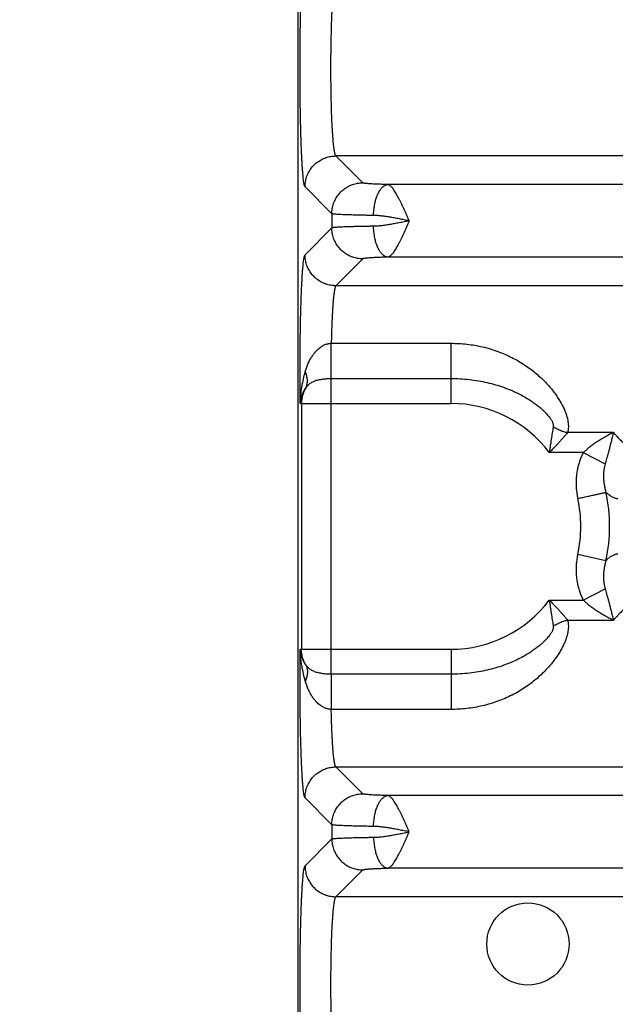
# Model space of a CAD drawing. Header units: inches. Extents: x 0 to 22, y 0 to 17.
# Tile 4 of 49: x 1.948 to 2.718, y 4.674 to 5.947. Entities that reach past the tile are written whole.
import ezdxf

# ---------------------------------------------------------------- set-up
doc = ezdxf.new("R2010")
doc.units = ezdxf.units.IN
doc.header["$LTSCALE"] = 1.21
doc.header["$MEASUREMENT"] = 0
doc.layers.get('0').update_dxf_attribs({"linetype": 'CONTINUOUS'})
doc.layers.add('DIMENSIONS', color=7, linetype='CONTINUOUS')
doc.styles.get("Standard").update_dxf_attribs({"font": 'txt', "width": 0.8})
doc.dimstyles.new('DIMSTYLE_1', dxfattribs={"dimtxt": 0.125, "dimasz": 0.18, "dimexe": 0.18, "dimexo": 0.0625, "dimgap": 0.09, "dimtad": 0, "dimtih": 1, "dimtoh": 1, "dimdec": 3, "dimzin": 4, "dimdsep": 46, "dimtxsty": 'STANDARD', "dimblk": '_FILLED', "dimblk1": '_FILLED', "dimblk2": '_FILLED', "dimcen": 0.09, "dimadec": 0, "dimazin": 0, "dimtp": 0.01, "dimtm": 0.01, "dimtfac": 1, "dimtdec": 3, "dimtofl": 0, "dimtmove": 0, "dimatfit": 3, "dimldrblk": '_FILLED', "dimfxl": 1, "dimtolj": 1, "dimtzin": 4, "dimarcsym": 0})

# ---------------------------------------------------------------- blocks, each defined once
blk = doc.blocks.new('_FILLED')
at = {"color": 0, "linetype": 'BYBLOCK'}
blk.add_solid([(0, 0), (-1, 0.1736), (-1, -0.1736)], dxfattribs=at)
blk = doc.blocks.new('*D0')
at = {"layer": 'DIMENSIONS', "color": 2, "linetype": 'CONTINUOUS'}
for p, q in [((4.0421, 5.2945), (4.0421, 2.682)), ((2.3076, 3.5944), (2.3076, 2.682)), ((2.3076, 2.807), (1.9476, 2.807)), ((4.0421, 2.807), (4.4021, 2.807))]:
    blk.add_line(p, q, dxfattribs=at)
at = {"layer": 'DIMENSIONS', "color": 2, "linetype": 'CONTINUOUS', "xscale": 0.18, "yscale": 0.18, "zscale": 0.18}
blk.add_blockref('_FILLED', (2.3076, 2.807), dxfattribs=at)
at = {"layer": 'DIMENSIONS', "color": 2, "linetype": 'CONTINUOUS', "xscale": 0.18, "yscale": 0.18, "zscale": 0.18, "rotation": 180}
blk.add_blockref('_FILLED', (4.0421, 2.807), dxfattribs=at)
at = {"layer": 'DIMENSIONS', "color": 2, "linetype": 'CONTINUOUS', "width": 0.8}
for s, p in [('[', (3.1367, 2.7445)), (']', (3.7367, 2.7445)), ('1.735', (2.5117, 2.7445)), ('44.06', (3.2367, 2.7445))]:
    blk.add_text(s, height=0.125, dxfattribs=at).set_placement(p)

msp = doc.modelspace()

# ---------------------------------------------------------------- linework, layer by layer
at = {"color": 7, "linetype": 'CONTINUOUS'}
for p, q in [((2.3076, 6.9396), (2.3076, 3.6569)), ((2.3914, 5.7362), (2.3567, 5.7709)), ((5.7275, 5.7709), (2.3567, 5.7709)), ((2.3514, 5.6962), (2.3167, 5.731)), ((5.6604, 5.734), (2.4238, 5.734)), ((2.3514, 5.6962), (2.3514, 5.6778)), ((2.3514, 5.6778), (2.3167, 5.6431)), ((5.6604, 5.6401), (2.4238, 5.6401)), ((2.3914, 5.6379), (2.3567, 5.6031)), ((5.7275, 5.6031), (2.3567, 5.6031)), ((2.3506, 5.5287), (2.5056, 5.5287)), ((2.5056, 5.4509), (2.5056, 5.5287)), ((2.3506, 5.1009), (2.3506, 5.4832)), ((2.3506, 5.4832), (2.5056, 5.4832)), ((2.3105, 5.4509), (2.5056, 5.4509)), ((2.3121, 5.4509), (2.3121, 5.1331)), ((2.7156, 5.4132), (2.6564, 5.4132)), ((2.6766, 5.3874), (2.6327, 5.3874)), ((2.6766, 5.3874), (2.7049, 5.3727)), ((2.6696, 5.256), (2.706, 5.248)), ((2.6766, 5.1967), (2.7049, 5.2114)), ((2.6327, 5.1967), (2.6766, 5.1967)), ((2.6564, 5.1708), (2.7156, 5.1708)), ((2.3105, 5.1331), (2.5056, 5.1331)), ((2.5056, 5.1331), (2.5056, 5.0553)), ((2.5056, 5.1009), (2.3506, 5.1009)), ((2.5056, 5.0553), (2.3506, 5.0553)), ((2.3914, 4.9462), (2.3567, 4.9809)), ((2.3567, 4.9809), (5.7275, 4.9809)), ((2.3514, 4.9062), (2.3167, 4.941)), ((5.6604, 4.944), (2.4238, 4.944)), ((2.3514, 4.9062), (2.3514, 4.8878)), ((2.3167, 4.8531), (2.3514, 4.8878)), ((2.3567, 4.8131), (2.3914, 4.8479)), ((5.6604, 4.8501), (2.4238, 4.8501)), ((5.7275, 4.8131), (2.3567, 4.8131))]:
    msp.add_line(p, q, dxfattribs=at)
msp.add_circle((2.6051, 4.752), 0.0532, dxfattribs=at)
for radius, start, end in [(0.1589, 36.8589, 90), (0.2052, 347.61, 12.3893), (0.1679, 347.6098, 12.3903), (0.1589, 270, 323.1429)]:
    msp.add_arc((2.5056, 5.292), radius, start, end, dxfattribs=at)
for points, knots in [([(2.3167, 5.731), (2.3165, 5.7312), (2.3162, 5.7318), (2.3158, 5.7331), (2.3154, 5.735), (2.315, 5.7374), (2.3147, 5.7403), (2.3143, 5.7438), (2.3139, 5.7478), (2.3136, 5.7523), (2.3132, 5.7573), (2.3129, 5.7628), (2.3126, 5.7687), (2.3123, 5.7751), (2.312, 5.7819), (2.3117, 5.789), (2.3115, 5.7966), (2.3113, 5.8044), (2.311, 5.8125), (2.3109, 5.8209), (2.3107, 5.8296), (2.3106, 5.8384), (2.3105, 5.8474), (2.3104, 5.8566), (2.3103, 5.8658), (2.3103, 5.8752), (2.3103, 5.8845), (2.3103, 5.8939), (2.3103, 5.9032), (2.3104, 5.9125), (2.3105, 5.9216), (2.3106, 5.9306), (2.3107, 5.9395), (2.3109, 5.9481), (2.311, 5.9565), (2.3113, 5.9647), (2.3115, 5.9725), (2.3117, 5.98), (2.312, 5.9872), (2.3123, 5.9939), (2.3126, 6.0003), (2.3129, 6.0063), (2.3132, 6.0117), (2.3136, 6.0168), (2.3139, 6.0213), (2.3143, 6.0253), (2.3147, 6.0288), (2.315, 6.0317), (2.3154, 6.0341), (2.3158, 6.0359), (2.3162, 6.0372), (2.3165, 6.0379), (2.3167, 6.0381)], [0, 0, 0, 0, 0.002615, 0.006935, 0.013038, 0.020928, 0.030582, 0.04197, 0.055056, 0.069797, 0.086134, 0.104006, 0.123346, 0.144082, 0.166138, 0.189432, 0.213874, 0.239375, 0.265843, 0.293176, 0.321274, 0.350035, 0.379351, 0.409114, 0.439213, 0.469537, 0.499974, 0.530411, 0.560736, 0.590835, 0.620598, 0.649915, 0.678676, 0.706776, 0.734113, 0.760582, 0.786086, 0.810532, 0.83383, 0.855888, 0.876627, 0.895971, 0.913844, 0.930184, 0.944928, 0.958017, 0.969408, 0.979063, 0.986955, 0.993062, 0.997384, 1, 1, 1, 1]), ([(2.3567, 5.7709), (2.3565, 5.7711), (2.3561, 5.7716), (2.3557, 5.7727), (2.3553, 5.7743), (2.3549, 5.7764), (2.3544, 5.7789), (2.354, 5.7819), (2.3537, 5.7854), (2.3533, 5.7893), (2.3529, 5.7936), (2.3526, 5.7983), (2.3522, 5.8034), (2.3519, 5.8088), (2.3516, 5.8146), (2.3514, 5.8207), (2.3511, 5.8271), (2.3509, 5.8337), (2.3508, 5.8405), (2.3506, 5.8476), (2.3505, 5.8548), (2.3504, 5.8621), (2.3503, 5.8695), (2.3502, 5.877), (2.3502, 5.8845), (2.3502, 5.8921), (2.3503, 5.8995), (2.3504, 5.907), (2.3505, 5.9143), (2.3506, 5.9215), (2.3508, 5.9285), (2.3509, 5.9354), (2.3511, 5.942), (2.3514, 5.9484), (2.3516, 5.9545), (2.3519, 5.9602), (2.3522, 5.9657), (2.3526, 5.9708), (2.3529, 5.9755), (2.3533, 5.9798), (2.3537, 5.9837), (2.354, 5.9871), (2.3544, 5.9901), (2.3549, 5.9927), (2.3553, 5.9947), (2.3557, 5.9963), (2.3561, 5.9974), (2.3565, 5.998), (2.3567, 5.9981)], [0, 0, 0, 0, 0.003203, 0.008313, 0.015468, 0.024692, 0.035967, 0.049257, 0.06451, 0.081663, 0.100644, 0.121371, 0.143753, 0.167693, 0.193086, 0.219822, 0.247782, 0.276845, 0.306882, 0.337763, 0.369353, 0.401513, 0.434102, 0.466979, 0.5, 0.533021, 0.565898, 0.598487, 0.630647, 0.662236, 0.693118, 0.723155, 0.752218, 0.780178, 0.806914, 0.832307, 0.856247, 0.878629, 0.899356, 0.918337, 0.93549, 0.950743, 0.964033, 0.975308, 0.984532, 0.991687, 0.996797, 1, 1, 1, 1]), ([(2.3167, 5.731), (2.3167, 5.7321), (2.3168, 5.7343), (2.3172, 5.7376), (2.3179, 5.7408), (2.3188, 5.744), (2.32, 5.747), (2.3215, 5.75), (2.3232, 5.7528), (2.3251, 5.7555), (2.3272, 5.7581), (2.3296, 5.7604), (2.3321, 5.7625), (2.3348, 5.7644), (2.3376, 5.7661), (2.3406, 5.7676), (2.3437, 5.7688), (2.3468, 5.7697), (2.3501, 5.7704), (2.3534, 5.7708), (2.3556, 5.7709), (2.3567, 5.7709)], [0, 0, 0, 0, 0.052604, 0.105216, 0.157836, 0.210463, 0.263097, 0.315736, 0.368379, 0.421026, 0.473675, 0.526325, 0.578974, 0.631621, 0.684265, 0.736904, 0.789537, 0.842164, 0.894784, 0.947396, 1, 1, 1, 1]), ([(2.3514, 5.6962), (2.3514, 5.6973), (2.3515, 5.6995), (2.3519, 5.7028), (2.3526, 5.7061), (2.3536, 5.7092), (2.3548, 5.7123), (2.3562, 5.7153), (2.3579, 5.7181), (2.3598, 5.7208), (2.362, 5.7233), (2.3643, 5.7257), (2.3668, 5.7278), (2.3695, 5.7297), (2.3724, 5.7314), (2.3753, 5.7329), (2.3784, 5.7341), (2.3816, 5.735), (2.3848, 5.7357), (2.3881, 5.7361), (2.3903, 5.7362), (2.3914, 5.7362)], [0, 0, 0, 0, 0.052604, 0.105216, 0.157836, 0.210463, 0.263097, 0.315736, 0.36838, 0.421027, 0.473676, 0.526326, 0.578975, 0.631622, 0.684266, 0.736905, 0.789538, 0.842165, 0.894785, 0.947397, 1, 1, 1, 1]), ([(2.4238, 5.734), (2.4225, 5.734), (2.42, 5.7341), (2.4162, 5.7342), (2.4127, 5.7343), (2.4094, 5.7344), (2.4063, 5.7346), (2.4034, 5.7347), (2.4009, 5.7349), (2.3986, 5.7351), (2.3966, 5.7352), (2.3949, 5.7354), (2.3936, 5.7356), (2.3925, 5.7358), (2.3919, 5.736), (2.3915, 5.7361), (2.3914, 5.7362)], [0, 0, 0, 0, 0.119026, 0.233596, 0.342677, 0.445378, 0.540886, 0.628453, 0.707584, 0.777986, 0.839323, 0.891208, 0.933302, 0.965378, 0.987444, 1, 1, 1, 1]), ([(2.4054, 5.694), (2.4054, 5.6952), (2.4055, 5.6974), (2.4058, 5.7008), (2.4062, 5.7041), (2.4067, 5.7074), (2.4073, 5.7105), (2.4081, 5.7136), (2.4089, 5.7164), (2.4099, 5.7192), (2.411, 5.7217), (2.4122, 5.7241), (2.4134, 5.7262), (2.4147, 5.7281), (2.4161, 5.7298), (2.4176, 5.7312), (2.4191, 5.7323), (2.4206, 5.7332), (2.4222, 5.7338), (2.4233, 5.7339), (2.4238, 5.734)], [0, 0, 0, 0, 0.072498, 0.144632, 0.215994, 0.286182, 0.354812, 0.421516, 0.485955, 0.54782, 0.606843, 0.662802, 0.715533, 0.764946, 0.811033, 0.853894, 0.893758, 0.931004, 0.96618, 1, 1, 1, 1]), ([(2.4513, 5.687), (2.4507, 5.6884), (2.4496, 5.6911), (2.4478, 5.6951), (2.4461, 5.699), (2.4444, 5.7028), (2.4426, 5.7066), (2.441, 5.7101), (2.4393, 5.7135), (2.4377, 5.7167), (2.4361, 5.7197), (2.4345, 5.7225), (2.433, 5.7249), (2.4316, 5.7271), (2.4302, 5.7291), (2.4288, 5.7307), (2.4275, 5.732), (2.4262, 5.733), (2.425, 5.7337), (2.4242, 5.7339), (2.4238, 5.734)], [0, 0, 0, 0, 0.079571, 0.158541, 0.236373, 0.312586, 0.386695, 0.458212, 0.526666, 0.591636, 0.652746, 0.709684, 0.762181, 0.809988, 0.853008, 0.891262, 0.924582, 0.953334, 0.978379, 1, 1, 1, 1]), ([(2.4054, 5.694), (2.4035, 5.6941), (2.3997, 5.6941), (2.3942, 5.6942), (2.389, 5.6943), (2.384, 5.6944), (2.3793, 5.6945), (2.3749, 5.6947), (2.3709, 5.6948), (2.3672, 5.6949), (2.3638, 5.6951), (2.3609, 5.6952), (2.3583, 5.6954), (2.3561, 5.6956), (2.3544, 5.6957), (2.353, 5.6959), (2.3521, 5.696), (2.3516, 5.6962), (2.3514, 5.6962)], [0, 0, 0, 0, 0.106046, 0.207949, 0.305268, 0.397589, 0.484518, 0.565683, 0.640744, 0.709389, 0.771335, 0.826327, 0.874139, 0.914577, 0.947475, 0.972706, 0.990194, 1, 1, 1, 1]), ([(2.4514, 5.687), (2.4492, 5.6875), (2.4449, 5.6883), (2.4386, 5.6896), (2.4323, 5.6908), (2.4263, 5.6919), (2.4205, 5.6927), (2.4151, 5.6934), (2.4101, 5.6939), (2.4069, 5.694), (2.4054, 5.694)], [0, 0, 0, 0, 0.141687, 0.281528, 0.418384, 0.550472, 0.676338, 0.794105, 0.90233, 1, 1, 1, 1]), ([(2.4054, 5.68), (2.4035, 5.68), (2.3997, 5.6799), (2.3942, 5.6799), (2.389, 5.6798), (2.384, 5.6796), (2.3793, 5.6795), (2.3749, 5.6794), (2.3709, 5.6793), (2.3672, 5.6791), (2.3638, 5.679), (2.3609, 5.6788), (2.3583, 5.6787), (2.3561, 5.6785), (2.3544, 5.6783), (2.353, 5.6782), (2.3521, 5.678), (2.3516, 5.6779), (2.3514, 5.6778)], [0, 0, 0, 0, 0.106048, 0.207944, 0.305258, 0.397574, 0.484496, 0.565651, 0.640697, 0.709328, 0.77127, 0.826269, 0.874099, 0.914555, 0.947467, 0.972705, 0.990195, 1, 1, 1, 1]), ([(2.4514, 5.687), (2.4492, 5.6866), (2.4449, 5.6857), (2.4386, 5.6844), (2.4323, 5.6833), (2.4263, 5.6822), (2.4205, 5.6813), (2.4151, 5.6806), (2.4101, 5.6802), (2.4069, 5.6801), (2.4054, 5.68)], [0, 0, 0, 0, 0.141673, 0.281747, 0.418673, 0.550755, 0.676455, 0.794021, 0.90216, 1, 1, 1, 1]), ([(2.4238, 5.6401), (2.4233, 5.6401), (2.4222, 5.6403), (2.4206, 5.6409), (2.4191, 5.6417), (2.4176, 5.6429), (2.4161, 5.6443), (2.4147, 5.6459), (2.4134, 5.6478), (2.4122, 5.65), (2.411, 5.6523), (2.4099, 5.6549), (2.4089, 5.6576), (2.4081, 5.6605), (2.4073, 5.6635), (2.4067, 5.6667), (2.4062, 5.6699), (2.4058, 5.6733), (2.4055, 5.6766), (2.4054, 5.6789), (2.4054, 5.68)], [0, 0, 0, 0, 0.03382, 0.068996, 0.106242, 0.146106, 0.188967, 0.235054, 0.284467, 0.337198, 0.393157, 0.45218, 0.514046, 0.578484, 0.645189, 0.713818, 0.784006, 0.855368, 0.927502, 1, 1, 1, 1]), ([(2.4513, 5.687), (2.4507, 5.6857), (2.4496, 5.683), (2.4478, 5.679), (2.4461, 5.6751), (2.4444, 5.6712), (2.4427, 5.6675), (2.441, 5.6639), (2.4393, 5.6605), (2.4377, 5.6573), (2.4361, 5.6543), (2.4345, 5.6516), (2.433, 5.6491), (2.4316, 5.6469), (2.4302, 5.645), (2.4288, 5.6434), (2.4275, 5.6421), (2.4262, 5.6411), (2.425, 5.6404), (2.4242, 5.6401), (2.4238, 5.6401)], [0, 0, 0, 0, 0.079661, 0.158547, 0.236353, 0.312575, 0.386704, 0.458235, 0.526689, 0.591656, 0.652768, 0.709714, 0.762208, 0.810021, 0.85307, 0.891278, 0.92457, 0.953409, 0.978465, 1, 1, 1, 1]), ([(2.3914, 5.6379), (2.3903, 5.6379), (2.3881, 5.638), (2.3848, 5.6384), (2.3816, 5.639), (2.3784, 5.64), (2.3753, 5.6412), (2.3724, 5.6427), (2.3695, 5.6444), (2.3668, 5.6463), (2.3643, 5.6484), (2.362, 5.6507), (2.3598, 5.6533), (2.3579, 5.656), (2.3562, 5.6588), (2.3548, 5.6618), (2.3536, 5.6648), (2.3526, 5.668), (2.3519, 5.6712), (2.3515, 5.6745), (2.3514, 5.6767), (2.3514, 5.6778)], [0, 0, 0, 0, 0.052603, 0.105215, 0.157834, 0.210461, 0.263094, 0.315733, 0.368377, 0.421024, 0.473673, 0.526323, 0.578972, 0.63162, 0.684263, 0.736903, 0.789536, 0.842164, 0.894784, 0.947396, 1, 1, 1, 1]), ([(2.3105, 5.4509), (2.3105, 5.454), (2.3104, 5.4601), (2.3103, 5.4693), (2.3103, 5.4786), (2.3103, 5.488), (2.3103, 5.4975), (2.3103, 5.5069), (2.3104, 5.5163), (2.3105, 5.5255), (2.3106, 5.5346), (2.3107, 5.5435), (2.3109, 5.5523), (2.311, 5.5608), (2.3112, 5.569), (2.3115, 5.5769), (2.3117, 5.5845), (2.312, 5.5918), (2.3122, 5.5986), (2.3126, 5.605), (2.3129, 5.611), (2.3132, 5.6166), (2.3135, 5.6216), (2.3139, 5.6262), (2.3143, 5.6302), (2.3147, 5.6338), (2.315, 5.6367), (2.3154, 5.6391), (2.3158, 5.641), (2.3162, 5.6422), (2.3165, 5.6429), (2.3167, 5.6431)], [0, 0, 0, 0, 0.047111, 0.095069, 0.143652, 0.192627, 0.241748, 0.29077, 0.339445, 0.387538, 0.434873, 0.481302, 0.52668, 0.570858, 0.613662, 0.654917, 0.694461, 0.732139, 0.767797, 0.8013, 0.832524, 0.861362, 0.887727, 0.911529, 0.932673, 0.951057, 0.966598, 0.979247, 0.988986, 0.995852, 1, 1, 1, 1]), ([(2.3567, 5.6031), (2.3556, 5.6031), (2.3534, 5.6032), (2.3501, 5.6036), (2.3468, 5.6043), (2.3437, 5.6053), (2.3406, 5.6065), (2.3376, 5.6079), (2.3348, 5.6096), (2.3321, 5.6115), (2.3296, 5.6137), (2.3272, 5.616), (2.3251, 5.6185), (2.3232, 5.6212), (2.3215, 5.6241), (2.32, 5.627), (2.3188, 5.6301), (2.3179, 5.6333), (2.3172, 5.6365), (2.3168, 5.6398), (2.3167, 5.642), (2.3167, 5.6431)], [0, 0, 0, 0, 0.052604, 0.105216, 0.157836, 0.210463, 0.263096, 0.315735, 0.368379, 0.421026, 0.473675, 0.526324, 0.578973, 0.63162, 0.684264, 0.736903, 0.789537, 0.842164, 0.894784, 0.947396, 1, 1, 1, 1]), ([(2.4238, 5.6401), (2.4225, 5.64), (2.42, 5.64), (2.4162, 5.6399), (2.4127, 5.6397), (2.4094, 5.6396), (2.4063, 5.6395), (2.4034, 5.6393), (2.4009, 5.6392), (2.3986, 5.639), (2.3966, 5.6388), (2.3949, 5.6386), (2.3936, 5.6385), (2.3925, 5.6383), (2.3919, 5.6381), (2.3915, 5.638), (2.3914, 5.6379)], [0, 0, 0, 0, 0.119129, 0.233731, 0.342835, 0.445551, 0.541051, 0.628576, 0.707648, 0.778001, 0.83932, 0.891204, 0.933306, 0.965391, 0.987447, 1, 1, 1, 1]), ([(2.3567, 5.6031), (2.3565, 5.603), (2.3561, 5.6024), (2.3557, 5.6014), (2.3553, 5.5998), (2.3549, 5.5978), (2.3545, 5.5954), (2.3541, 5.5925), (2.3537, 5.5891), (2.3533, 5.5853), (2.353, 5.5812), (2.3526, 5.5766), (2.3523, 5.5716), (2.352, 5.5664), (2.3517, 5.5607), (2.3514, 5.5548), (2.3512, 5.5486), (2.351, 5.5422), (2.3508, 5.5355), (2.3507, 5.531), (2.3506, 5.5287)], [0, 0, 0, 0, 0.009554, 0.024716, 0.045896, 0.073156, 0.106452, 0.14569, 0.19074, 0.241427, 0.297529, 0.358813, 0.425028, 0.495889, 0.571074, 0.650244, 0.733067, 0.819204, 0.908301, 1, 1, 1, 1]), ([(2.317, 5.4916), (2.3175, 5.4933), (2.3185, 5.4968), (2.3204, 5.5018), (2.3226, 5.5065), (2.3251, 5.5108), (2.3276, 5.5145), (2.3302, 5.5177), (2.3327, 5.5203), (2.3351, 5.5224), (2.3374, 5.5242), (2.3396, 5.5255), (2.3416, 5.5266), (2.3436, 5.5274), (2.3454, 5.528), (2.3472, 5.5284), (2.3489, 5.5286), (2.3501, 5.5287), (2.3506, 5.5287)], [0, 0, 0, 0, 0.101187, 0.201761, 0.299777, 0.392984, 0.478456, 0.554599, 0.621889, 0.681791, 0.73535, 0.783437, 0.826723, 0.865895, 0.901805, 0.935421, 0.967781, 1, 1, 1, 1]), ([(2.3506, 5.4832), (2.3506, 5.4838), (2.3506, 5.4851), (2.3506, 5.4872), (2.3506, 5.4895), (2.3506, 5.492), (2.3506, 5.4946), (2.3506, 5.4974), (2.3506, 5.5003), (2.3506, 5.5034), (2.3506, 5.5065), (2.3506, 5.5096), (2.3506, 5.5128), (2.3506, 5.5161), (2.3506, 5.5193), (2.3506, 5.5225), (2.3506, 5.5256), (2.3506, 5.5277), (2.3506, 5.5287)], [0, 0, 0, 0, 0.041458, 0.087597, 0.13809, 0.192584, 0.250697, 0.31202, 0.376122, 0.442554, 0.510849, 0.580528, 0.651101, 0.722072, 0.792944, 0.863218, 0.932401, 1, 1, 1, 1]), ([(2.5056, 5.5287), (2.509, 5.5287), (2.5158, 5.5285), (2.5261, 5.5277), (2.5363, 5.5262), (2.5464, 5.5242), (2.5563, 5.5216), (2.566, 5.5184), (2.5754, 5.5146), (2.5844, 5.5104), (2.5931, 5.5057), (2.6012, 5.5007), (2.6087, 5.4953), (2.6157, 5.4898), (2.6221, 5.4841), (2.6278, 5.4784), (2.633, 5.4727), (2.6376, 5.4671), (2.6417, 5.4616), (2.6452, 5.4563), (2.6482, 5.4512), (2.6507, 5.4464), (2.6528, 5.4417), (2.6545, 5.4374), (2.6557, 5.4333), (2.6566, 5.4294), (2.6572, 5.4257), (2.6575, 5.4223), (2.6574, 5.4191), (2.6571, 5.4161), (2.6567, 5.4142), (2.6564, 5.4132)], [0, 0, 0, 0, 0.048915, 0.098023, 0.147198, 0.196327, 0.245303, 0.294008, 0.342304, 0.389983, 0.436783, 0.482435, 0.526674, 0.569267, 0.610021, 0.648794, 0.685498, 0.720076, 0.752511, 0.7828, 0.810975, 0.837078, 0.861189, 0.883415, 0.903896, 0.922819, 0.94036, 0.956707, 0.971982, 0.986369, 1, 1, 1, 1]), ([(2.3105, 5.4509), (2.3105, 5.4533), (2.3107, 5.4581), (2.3115, 5.4657), (2.3128, 5.474), (2.3146, 5.4827), (2.3161, 5.4886), (2.317, 5.4916)], [0, 0, 0, 0, 0.167524, 0.353693, 0.556215, 0.772585, 1, 1, 1, 1]), ([(2.3177, 5.4711), (2.3181, 5.4717), (2.3187, 5.473), (2.3193, 5.4751), (2.3197, 5.4772), (2.3199, 5.4795), (2.3198, 5.4818), (2.3195, 5.4842), (2.3189, 5.4867), (2.3181, 5.4892), (2.3174, 5.4908), (2.317, 5.4916)], [0, 0, 0, 0, 0.098733, 0.199005, 0.301697, 0.407562, 0.517203, 0.631062, 0.749418, 0.8724, 1, 1, 1, 1]), ([(2.3177, 5.4711), (2.3182, 5.4718), (2.3191, 5.4731), (2.3207, 5.4748), (2.3226, 5.4764), (2.3246, 5.4778), (2.3269, 5.479), (2.3292, 5.48), (2.3317, 5.4809), (2.3343, 5.4816), (2.337, 5.4821), (2.3397, 5.4825), (2.3424, 5.4828), (2.3451, 5.483), (2.3479, 5.4832), (2.3497, 5.4832), (2.3506, 5.4832)], [0, 0, 0, 0, 0.064436, 0.129812, 0.196363, 0.264294, 0.333754, 0.404776, 0.47723, 0.550851, 0.625279, 0.700144, 0.77515, 0.850185, 0.925178, 1, 1, 1, 1]), ([(2.5056, 5.4832), (2.5096, 5.4832), (2.5175, 5.483), (2.5294, 5.482), (2.541, 5.4803), (2.5523, 5.4781), (2.5632, 5.4753), (2.5735, 5.4719), (2.5832, 5.4682), (2.592, 5.4642), (2.5997, 5.4601), (2.6062, 5.4562), (2.6118, 5.4525), (2.6166, 5.449), (2.6207, 5.4457), (2.6241, 5.4427), (2.627, 5.4398), (2.6295, 5.4372), (2.6316, 5.4348), (2.6333, 5.4326), (2.6347, 5.4306), (2.6358, 5.4288), (2.6367, 5.4271), (2.6373, 5.4256), (2.6377, 5.4242), (2.6379, 5.423), (2.638, 5.422), (2.6379, 5.4214), (2.6379, 5.4211)], [0, 0, 0, 0, 0.077701, 0.154845, 0.231022, 0.305821, 0.378702, 0.449331, 0.517345, 0.580443, 0.636633, 0.685773, 0.728998, 0.767089, 0.8007, 0.830402, 0.856654, 0.879856, 0.900336, 0.918381, 0.934226, 0.948102, 0.960206, 0.970705, 0.979739, 0.987492, 0.994173, 1, 1, 1, 1]), ([(2.3105, 5.4509), (2.3106, 5.4523), (2.3109, 5.4551), (2.3119, 5.4592), (2.3133, 5.4633), (2.3153, 5.4673), (2.3169, 5.4699), (2.3177, 5.4711)], [0, 0, 0, 0, 0.189276, 0.385003, 0.58597, 0.791255, 1, 1, 1, 1]), ([(2.3177, 5.4711), (2.3173, 5.4704), (2.3164, 5.4688), (2.3152, 5.4664), (2.3143, 5.4639), (2.3135, 5.4614), (2.3128, 5.4588), (2.3124, 5.4562), (2.3121, 5.4536), (2.3121, 5.4518), (2.3121, 5.4509)], [0, 0, 0, 0, 0.125893, 0.251288, 0.37628, 0.501047, 0.625791, 0.750517, 0.875229, 1, 1, 1, 1]), ([(2.6379, 5.4211), (2.6377, 5.42), (2.6374, 5.4179), (2.6368, 5.4144), (2.6362, 5.4107), (2.6356, 5.4067), (2.6349, 5.4023), (2.6342, 5.3976), (2.6335, 5.3926), (2.633, 5.3891), (2.6327, 5.3874)], [0, 0, 0, 0, 0.092276, 0.193352, 0.3036, 0.423267, 0.552488, 0.691498, 0.840613, 1, 1, 1, 1]), ([(2.6564, 5.4132), (2.6557, 5.4124), (2.6542, 5.4106), (2.6518, 5.4079), (2.6492, 5.4049), (2.6464, 5.4017), (2.6433, 5.3983), (2.64, 5.3948), (2.6364, 5.3911), (2.634, 5.3886), (2.6327, 5.3874)], [0, 0, 0, 0, 0.0947, 0.198586, 0.311526, 0.43322, 0.563258, 0.701301, 0.847033, 1, 1, 1, 1]), ([(2.6379, 5.4211), (2.6387, 5.4205), (2.6403, 5.4195), (2.6429, 5.4182), (2.6455, 5.4169), (2.6482, 5.4158), (2.6509, 5.4148), (2.6536, 5.4139), (2.6555, 5.4135), (2.6564, 5.4132)], [0, 0, 0, 0, 0.141653, 0.284496, 0.428061, 0.571871, 0.715448, 0.858313, 1, 1, 1, 1]), ([(2.7156, 5.4132), (2.7137, 5.4123), (2.7097, 5.4102), (2.7038, 5.4069), (2.6981, 5.4035), (2.6927, 5.4001), (2.6878, 5.3967), (2.6836, 5.3935), (2.6799, 5.3904), (2.6777, 5.3884), (2.6766, 5.3874)], [0, 0, 0, 0, 0.138838, 0.284573, 0.429669, 0.566998, 0.692718, 0.805871, 0.907803, 1, 1, 1, 1]), ([(2.7156, 5.4132), (2.7151, 5.4112), (2.7141, 5.4072), (2.7127, 5.4015), (2.7114, 5.3963), (2.7102, 5.3915), (2.709, 5.3871), (2.7079, 5.383), (2.7069, 5.3793), (2.7059, 5.3759), (2.7052, 5.3737), (2.7049, 5.3727)], [0, 0, 0, 0, 0.152242, 0.291472, 0.419024, 0.536586, 0.645195, 0.745541, 0.837851, 0.922597, 1, 1, 1, 1]), ([(2.7156, 5.4132), (2.7172, 5.4116), (2.7204, 5.4082), (2.725, 5.4034), (2.7294, 5.3988), (2.7335, 5.3945), (2.7374, 5.3906), (2.7412, 5.3871), (2.7448, 5.384), (2.7482, 5.3814), (2.7516, 5.3793), (2.7548, 5.3776), (2.7579, 5.3765), (2.76, 5.3761), (2.761, 5.3759)], [0, 0, 0, 0, 0.118163, 0.230586, 0.33685, 0.436616, 0.529662, 0.615844, 0.695167, 0.767758, 0.833891, 0.894106, 0.949183, 1, 1, 1, 1]), ([(2.6766, 5.3874), (2.6758, 5.3857), (2.6742, 5.3824), (2.6721, 5.3771), (2.6704, 5.3715), (2.669, 5.3657), (2.668, 5.3596), (2.6675, 5.3534), (2.6673, 5.3471), (2.6676, 5.3407), (2.6683, 5.3344), (2.6691, 5.3302), (2.6696, 5.3281)], [0, 0, 0, 0, 0.089228, 0.182208, 0.278412, 0.377264, 0.47817, 0.580629, 0.684338, 0.789006, 0.89433, 1, 1, 1, 1]), ([(2.7049, 5.3727), (2.7046, 5.3716), (2.704, 5.3691), (2.7033, 5.3651), (2.7029, 5.3607), (2.7028, 5.3559), (2.7031, 5.3509), (2.7037, 5.3459), (2.7046, 5.3409), (2.7055, 5.3376), (2.706, 5.3361)], [0, 0, 0, 0, 0.094734, 0.204019, 0.324863, 0.454556, 0.590267, 0.728669, 0.866412, 1, 1, 1, 1]), ([(2.6696, 5.3281), (2.6707, 5.3283), (2.6728, 5.3288), (2.6761, 5.3295), (2.6793, 5.3302), (2.6824, 5.3309), (2.6854, 5.3315), (2.6884, 5.3322), (2.6911, 5.3328), (2.6937, 5.3334), (2.6961, 5.3339), (2.6984, 5.3344), (2.7004, 5.3348), (2.7021, 5.3352), (2.7036, 5.3355), (2.7049, 5.3358), (2.7056, 5.336), (2.706, 5.3361)], [0, 0, 0, 0, 0.090231, 0.179774, 0.267948, 0.354081, 0.43752, 0.517629, 0.593799, 0.665451, 0.732038, 0.793055, 0.848036, 0.896564, 0.938268, 0.972832, 1, 1, 1, 1]), ([(2.7212, 5.3276), (2.7205, 5.3277), (2.7193, 5.3279), (2.7174, 5.3285), (2.7156, 5.3292), (2.7137, 5.3302), (2.7118, 5.3314), (2.7099, 5.3327), (2.7079, 5.3343), (2.7066, 5.3354), (2.706, 5.336)], [0, 0, 0, 0, 0.105907, 0.214746, 0.327962, 0.44682, 0.572496, 0.705991, 0.848236, 1, 1, 1, 1]), ([(2.6696, 5.256), (2.6691, 5.2539), (2.6683, 5.2497), (2.6676, 5.2434), (2.6673, 5.237), (2.6675, 5.2307), (2.668, 5.2244), (2.669, 5.2184), (2.6704, 5.2125), (2.6721, 5.2069), (2.6742, 5.2017), (2.6758, 5.1983), (2.6766, 5.1967)], [0, 0, 0, 0, 0.105322, 0.210505, 0.315181, 0.418992, 0.521589, 0.622615, 0.721549, 0.8178, 0.910793, 1, 1, 1, 1]), ([(2.706, 5.248), (2.7055, 5.2464), (2.7046, 5.2432), (2.7037, 5.2382), (2.7031, 5.2331), (2.7028, 5.2281), (2.7029, 5.2234), (2.7033, 5.2189), (2.704, 5.215), (2.7046, 5.2125), (2.7049, 5.2114)], [0, 0, 0, 0, 0.133684, 0.271447, 0.409826, 0.545458, 0.675022, 0.795756, 0.905044, 1, 1, 1, 1]), ([(2.706, 5.248), (2.7067, 5.2486), (2.708, 5.2498), (2.71, 5.2515), (2.712, 5.2528), (2.7139, 5.254), (2.7158, 5.2549), (2.7176, 5.2556), (2.7194, 5.2562), (2.7206, 5.2564), (2.7212, 5.2564)], [0, 0, 0, 0, 0.160101, 0.306887, 0.442156, 0.567553, 0.684609, 0.79474, 0.899374, 1, 1, 1, 1]), ([(2.7049, 5.2114), (2.7052, 5.2103), (2.7059, 5.2082), (2.7069, 5.2047), (2.7079, 5.201), (2.709, 5.1969), (2.7102, 5.1925), (2.7114, 5.1877), (2.7127, 5.1825), (2.7141, 5.1768), (2.7151, 5.1729), (2.7156, 5.1708)], [0, 0, 0, 0, 0.077499, 0.162373, 0.254873, 0.3555, 0.464545, 0.58262, 0.710567, 0.849543, 1, 1, 1, 1]), ([(2.761, 5.2081), (2.76, 5.208), (2.7579, 5.2076), (2.7548, 5.2064), (2.7516, 5.2048), (2.7483, 5.2027), (2.7448, 5.2001), (2.7412, 5.197), (2.7375, 5.1935), (2.7335, 5.1895), (2.7294, 5.1853), (2.725, 5.1807), (2.7204, 5.1758), (2.7172, 5.1725), (2.7156, 5.1708)], [0, 0, 0, 0, 0.050728, 0.105626, 0.165685, 0.2317, 0.304176, 0.383462, 0.469719, 0.562908, 0.662877, 0.769328, 0.881855, 1, 1, 1, 1]), ([(2.6327, 5.1967), (2.633, 5.1949), (2.6335, 5.1914), (2.6342, 5.1864), (2.6349, 5.1817), (2.6356, 5.1774), (2.6362, 5.1733), (2.6368, 5.1696), (2.6374, 5.1662), (2.6377, 5.164), (2.6379, 5.163)], [0, 0, 0, 0, 0.159389, 0.3085, 0.447504, 0.576721, 0.696388, 0.806638, 0.907718, 1, 1, 1, 1]), ([(2.6327, 5.1967), (2.634, 5.1954), (2.6364, 5.193), (2.64, 5.1893), (2.6433, 5.1857), (2.6464, 5.1824), (2.6492, 5.1792), (2.6518, 5.1762), (2.6542, 5.1734), (2.6557, 5.1717), (2.6564, 5.1708)], [0, 0, 0, 0, 0.152964, 0.298691, 0.436728, 0.566762, 0.688456, 0.8014, 0.905291, 1, 1, 1, 1]), ([(2.6766, 5.1967), (2.6777, 5.1957), (2.6799, 5.1936), (2.6836, 5.1906), (2.6879, 5.1873), (2.6927, 5.184), (2.6981, 5.1805), (2.7038, 5.1771), (2.7097, 5.1739), (2.7137, 5.1718), (2.7156, 5.1708)], [0, 0, 0, 0, 0.092367, 0.194462, 0.307751, 0.43353, 0.570711, 0.715351, 0.86077, 1, 1, 1, 1]), ([(2.6564, 5.1708), (2.6567, 5.1699), (2.6571, 5.168), (2.6574, 5.1649), (2.6575, 5.1617), (2.6572, 5.1582), (2.6566, 5.1545), (2.6557, 5.1506), (2.6544, 5.1465), (2.6527, 5.1421), (2.6506, 5.1375), (2.6481, 5.1327), (2.6451, 5.1276), (2.6416, 5.1224), (2.6376, 5.1169), (2.633, 5.1114), (2.6278, 5.1057), (2.6221, 5.1), (2.6157, 5.0943), (2.6088, 5.0888), (2.6012, 5.0834), (2.5931, 5.0784), (2.5845, 5.0737), (2.5755, 5.0694), (2.5661, 5.0657), (2.5564, 5.0625), (2.5464, 5.0599), (2.5363, 5.0578), (2.5261, 5.0564), (2.5158, 5.0555), (2.509, 5.0553), (2.5056, 5.0553)], [0, 0, 0, 0, 0.013684, 0.028191, 0.043648, 0.06019, 0.077969, 0.097102, 0.117721, 0.139976, 0.163999, 0.189945, 0.217918, 0.247996, 0.280232, 0.314647, 0.351217, 0.389882, 0.430543, 0.473069, 0.517262, 0.562894, 0.609703, 0.657413, 0.705745, 0.754501, 0.803533, 0.852716, 0.901938, 0.951077, 1, 1, 1, 1]), ([(2.6379, 5.163), (2.6387, 5.1635), (2.6403, 5.1645), (2.6429, 5.1659), (2.6455, 5.1671), (2.6482, 5.1683), (2.6509, 5.1693), (2.6536, 5.1701), (2.6555, 5.1706), (2.6564, 5.1708)], [0, 0, 0, 0, 0.141661, 0.28451, 0.428081, 0.571894, 0.715468, 0.858327, 1, 1, 1, 1]), ([(2.6379, 5.163), (2.6379, 5.1627), (2.638, 5.1621), (2.6379, 5.161), (2.6377, 5.1598), (2.6373, 5.1585), (2.6367, 5.157), (2.6358, 5.1553), (2.6347, 5.1534), (2.6333, 5.1514), (2.6316, 5.1492), (2.6295, 5.1468), (2.627, 5.1442), (2.6241, 5.1414), (2.6207, 5.1383), (2.6166, 5.1351), (2.6119, 5.1316), (2.6063, 5.1279), (2.5998, 5.124), (2.5921, 5.12), (2.5834, 5.116), (2.5737, 5.1122), (2.5634, 5.1088), (2.5524, 5.106), (2.5411, 5.1037), (2.5295, 5.1021), (2.5176, 5.1011), (2.5096, 5.1009), (2.5056, 5.1009)], [0, 0, 0, 0, 0.005823, 0.012516, 0.020291, 0.029351, 0.039878, 0.052022, 0.065917, 0.081767, 0.099797, 0.120254, 0.143413, 0.169603, 0.199215, 0.232728, 0.270688, 0.313697, 0.362683, 0.418674, 0.481533, 0.54936, 0.620158, 0.693293, 0.768285, 0.844684, 0.922068, 1, 1, 1, 1]), ([(2.3167, 4.941), (2.3165, 4.9412), (2.3162, 4.9418), (2.3158, 4.9431), (2.3154, 4.9449), (2.315, 4.9473), (2.3147, 4.9503), (2.3143, 4.9538), (2.3139, 4.9579), (2.3135, 4.9624), (2.3132, 4.9675), (2.3129, 4.973), (2.3126, 4.979), (2.3122, 4.9855), (2.312, 4.9923), (2.3117, 4.9995), (2.3115, 5.0071), (2.3112, 5.0151), (2.311, 5.0233), (2.3109, 5.0318), (2.3107, 5.0405), (2.3106, 5.0494), (2.3105, 5.0585), (2.3104, 5.0678), (2.3103, 5.0771), (2.3103, 5.0866), (2.3103, 5.096), (2.3103, 5.1054), (2.3103, 5.1148), (2.3104, 5.124), (2.3105, 5.1301), (2.3105, 5.1331)], [0, 0, 0, 0, 0.004148, 0.011013, 0.020751, 0.033399, 0.048939, 0.067322, 0.088463, 0.112264, 0.138627, 0.167463, 0.198683, 0.232184, 0.267839, 0.305514, 0.345056, 0.386307, 0.429108, 0.473284, 0.518657, 0.565082, 0.612415, 0.660508, 0.709187, 0.758215, 0.807345, 0.856329, 0.904921, 0.952885, 1, 1, 1, 1]), ([(2.317, 5.0924), (2.3161, 5.0954), (2.3146, 5.1014), (2.3128, 5.1101), (2.3115, 5.1183), (2.3107, 5.1259), (2.3105, 5.1308), (2.3105, 5.1331)], [0, 0, 0, 0, 0.225992, 0.443545, 0.645931, 0.83113, 1, 1, 1, 1]), ([(2.3177, 5.1129), (2.3169, 5.1142), (2.3153, 5.1167), (2.3133, 5.1207), (2.3119, 5.1248), (2.3109, 5.129), (2.3106, 5.1317), (2.3105, 5.1331)], [0, 0, 0, 0, 0.208738, 0.413955, 0.614871, 0.810597, 1, 1, 1, 1]), ([(2.3177, 5.1129), (2.3173, 5.1137), (2.3164, 5.1152), (2.3152, 5.1176), (2.3143, 5.1201), (2.3135, 5.1226), (2.3128, 5.1252), (2.3124, 5.1278), (2.3121, 5.1305), (2.3121, 5.1322), (2.3121, 5.1331)], [0, 0, 0, 0, 0.125893, 0.251288, 0.37628, 0.501047, 0.625791, 0.750517, 0.875229, 1, 1, 1, 1]), ([(2.3177, 5.1129), (2.3181, 5.1123), (2.3187, 5.111), (2.3193, 5.109), (2.3197, 5.1068), (2.3199, 5.1046), (2.3198, 5.1022), (2.3195, 5.0998), (2.3189, 5.0974), (2.3181, 5.0949), (2.3174, 5.0933), (2.317, 5.0924)], [0, 0, 0, 0, 0.098733, 0.199006, 0.301698, 0.407563, 0.517204, 0.631062, 0.749418, 0.8724, 1, 1, 1, 1]), ([(2.3506, 5.1009), (2.3497, 5.1009), (2.3479, 5.1009), (2.3451, 5.101), (2.3424, 5.1012), (2.3396, 5.1015), (2.337, 5.102), (2.3343, 5.1025), (2.3317, 5.1032), (2.3292, 5.104), (2.3268, 5.1051), (2.3246, 5.1063), (2.3226, 5.1077), (2.3207, 5.1093), (2.3191, 5.111), (2.3182, 5.1123), (2.3177, 5.1129)], [0, 0, 0, 0, 0.075064, 0.150396, 0.2258, 0.301048, 0.375947, 0.45026, 0.5237, 0.59598, 0.666854, 0.736181, 0.803985, 0.870419, 0.935682, 1, 1, 1, 1]), ([(2.3506, 5.0553), (2.3501, 5.0554), (2.3489, 5.0554), (2.3472, 5.0557), (2.3454, 5.0561), (2.3436, 5.0567), (2.3416, 5.0575), (2.3395, 5.0586), (2.3373, 5.0599), (2.335, 5.0617), (2.3326, 5.0638), (2.3301, 5.0665), (2.3275, 5.0696), (2.325, 5.0734), (2.3226, 5.0777), (2.3204, 5.0824), (2.3185, 5.0873), (2.3175, 5.0907), (2.317, 5.0924)], [0, 0, 0, 0, 0.032239, 0.064691, 0.098454, 0.13455, 0.173924, 0.217422, 0.265726, 0.319499, 0.379641, 0.447207, 0.523535, 0.608979, 0.701805, 0.799333, 0.899364, 1, 1, 1, 1]), ([(2.3506, 5.1009), (2.3506, 5.1002), (2.3506, 5.0989), (2.3506, 5.0968), (2.3506, 5.0945), (2.3506, 5.0921), (2.3506, 5.0894), (2.3506, 5.0866), (2.3506, 5.0837), (2.3506, 5.0807), (2.3506, 5.0776), (2.3506, 5.0744), (2.3506, 5.0712), (2.3506, 5.068), (2.3506, 5.0648), (2.3506, 5.0616), (2.3506, 5.0584), (2.3506, 5.0564), (2.3506, 5.0553)], [0, 0, 0, 0, 0.041456, 0.087592, 0.138083, 0.192575, 0.250686, 0.312006, 0.376108, 0.442539, 0.510834, 0.580513, 0.651087, 0.722061, 0.792935, 0.863212, 0.932399, 1, 1, 1, 1]), ([(2.3567, 4.9809), (2.3565, 4.9811), (2.3561, 4.9816), (2.3557, 4.9827), (2.3553, 4.9842), (2.3549, 4.9862), (2.3545, 4.9887), (2.3541, 4.9916), (2.3537, 4.9949), (2.3533, 4.9987), (2.353, 5.0029), (2.3526, 5.0075), (2.3523, 5.0124), (2.352, 5.0177), (2.3517, 5.0233), (2.3514, 5.0292), (2.3512, 5.0354), (2.351, 5.0419), (2.3508, 5.0485), (2.3507, 5.053), (2.3506, 5.0553)], [0, 0, 0, 0, 0.009555, 0.024717, 0.045896, 0.073158, 0.106459, 0.145706, 0.190766, 0.24146, 0.297567, 0.358856, 0.425078, 0.495945, 0.571127, 0.650282, 0.733085, 0.819202, 0.90829, 1, 1, 1, 1]), ([(2.3167, 4.941), (2.3167, 4.9421), (2.3168, 4.9443), (2.3172, 4.9476), (2.3179, 4.9508), (2.3188, 4.954), (2.32, 4.957), (2.3215, 4.96), (2.3232, 4.9628), (2.3251, 4.9655), (2.3272, 4.9681), (2.3296, 4.9704), (2.3321, 4.9725), (2.3348, 4.9744), (2.3376, 4.9761), (2.3406, 4.9776), (2.3437, 4.9788), (2.3468, 4.9797), (2.3501, 4.9804), (2.3534, 4.9808), (2.3556, 4.9809), (2.3567, 4.9809)], [0, 0, 0, 0, 0.052604, 0.105216, 0.157836, 0.210463, 0.263097, 0.315736, 0.36838, 0.421027, 0.473676, 0.526325, 0.578974, 0.631621, 0.684265, 0.736904, 0.789537, 0.842164, 0.894784, 0.947396, 1, 1, 1, 1]), ([(2.3514, 4.9062), (2.3514, 4.9073), (2.3515, 4.9095), (2.3519, 4.9128), (2.3526, 4.9161), (2.3536, 4.9192), (2.3548, 4.9223), (2.3562, 4.9253), (2.3579, 4.9281), (2.3598, 4.9308), (2.362, 4.9333), (2.3643, 4.9357), (2.3668, 4.9378), (2.3695, 4.9397), (2.3724, 4.9414), (2.3753, 4.9429), (2.3784, 4.9441), (2.3816, 4.945), (2.3848, 4.9457), (2.3881, 4.9461), (2.3903, 4.9462), (2.3914, 4.9462)], [0, 0, 0, 0, 0.052604, 0.105216, 0.157836, 0.210463, 0.263097, 0.315736, 0.36838, 0.421027, 0.473676, 0.526326, 0.578975, 0.631622, 0.684266, 0.736905, 0.789538, 0.842165, 0.894785, 0.947397, 1, 1, 1, 1]), ([(2.4238, 4.944), (2.4225, 4.944), (2.42, 4.9441), (2.4162, 4.9442), (2.4127, 4.9443), (2.4094, 4.9444), (2.4063, 4.9446), (2.4034, 4.9447), (2.4009, 4.9449), (2.3986, 4.9451), (2.3966, 4.9452), (2.3949, 4.9454), (2.3936, 4.9456), (2.3925, 4.9458), (2.3919, 4.946), (2.3915, 4.9461), (2.3914, 4.9462)], [0, 0, 0, 0, 0.119026, 0.233596, 0.342677, 0.445378, 0.540885, 0.628452, 0.707584, 0.777985, 0.839323, 0.891208, 0.933302, 0.965378, 0.987444, 1, 1, 1, 1]), ([(2.4054, 4.904), (2.4054, 4.9052), (2.4055, 4.9074), (2.4058, 4.9108), (2.4062, 4.9141), (2.4067, 4.9174), (2.4073, 4.9205), (2.4081, 4.9236), (2.4089, 4.9264), (2.4099, 4.9292), (2.411, 4.9317), (2.4122, 4.9341), (2.4134, 4.9362), (2.4147, 4.9381), (2.4161, 4.9398), (2.4176, 4.9412), (2.4191, 4.9423), (2.4206, 4.9432), (2.4222, 4.9438), (2.4233, 4.9439), (2.4238, 4.944)], [0, 0, 0, 0, 0.072498, 0.144632, 0.215994, 0.286182, 0.354812, 0.421516, 0.485955, 0.54782, 0.606843, 0.662802, 0.715533, 0.764946, 0.811033, 0.853894, 0.893758, 0.931004, 0.96618, 1, 1, 1, 1]), ([(2.4514, 4.8971), (2.4508, 4.8984), (2.4496, 4.9011), (2.4478, 4.9051), (2.4461, 4.909), (2.4444, 4.9128), (2.4427, 4.9166), (2.441, 4.9201), (2.4393, 4.9235), (2.4377, 4.9267), (2.4361, 4.9297), (2.4346, 4.9325), (2.433, 4.9349), (2.4316, 4.9371), (2.4302, 4.9391), (2.4288, 4.9407), (2.4275, 4.942), (2.4262, 4.943), (2.425, 4.9437), (2.4242, 4.9439), (2.4238, 4.944)], [0, 0, 0, 0, 0.079291, 0.158304, 0.236142, 0.312344, 0.386448, 0.457981, 0.526464, 0.591464, 0.652598, 0.709557, 0.762076, 0.809905, 0.852946, 0.891217, 0.92455, 0.953314, 0.97837, 1, 1, 1, 1]), ([(2.4054, 4.904), (2.4035, 4.9041), (2.3997, 4.9041), (2.3942, 4.9042), (2.389, 4.9043), (2.384, 4.9044), (2.3793, 4.9045), (2.3749, 4.9047), (2.3709, 4.9048), (2.3672, 4.9049), (2.3638, 4.9051), (2.3609, 4.9052), (2.3583, 4.9054), (2.3561, 4.9056), (2.3544, 4.9057), (2.353, 4.9059), (2.3521, 4.906), (2.3516, 4.9062), (2.3514, 4.9062)], [0, 0, 0, 0, 0.106046, 0.207949, 0.305268, 0.397589, 0.484517, 0.565683, 0.640743, 0.709389, 0.771335, 0.826327, 0.874139, 0.914577, 0.947475, 0.972706, 0.990194, 1, 1, 1, 1]), ([(2.4514, 4.897), (2.4492, 4.8975), (2.4449, 4.8983), (2.4386, 4.8996), (2.4323, 4.9008), (2.4263, 4.9019), (2.4205, 4.9027), (2.4151, 4.9034), (2.4101, 4.9039), (2.4069, 4.904), (2.4054, 4.904)], [0, 0, 0, 0, 0.141537, 0.281392, 0.41819, 0.550357, 0.676257, 0.794044, 0.902303, 1, 1, 1, 1]), ([(2.3514, 4.8878), (2.3516, 4.8879), (2.3521, 4.888), (2.353, 4.8882), (2.3544, 4.8883), (2.3561, 4.8885), (2.3583, 4.8887), (2.3609, 4.8888), (2.3638, 4.889), (2.3672, 4.8891), (2.3709, 4.8893), (2.3749, 4.8894), (2.3793, 4.8895), (2.384, 4.8896), (2.389, 4.8898), (2.3942, 4.8899), (2.3997, 4.8899), (2.4035, 4.89), (2.4054, 4.89)], [0, 0, 0, 0, 0.009806, 0.027294, 0.052525, 0.085423, 0.125861, 0.173673, 0.228664, 0.29061, 0.359255, 0.434316, 0.515482, 0.602411, 0.694731, 0.792051, 0.893954, 1, 1, 1, 1]), ([(2.4054, 4.89), (2.4069, 4.8901), (2.4101, 4.8902), (2.4151, 4.8906), (2.4205, 4.8913), (2.4263, 4.8922), (2.4323, 4.8933), (2.4386, 4.8944), (2.4449, 4.8957), (2.4492, 4.8966), (2.4514, 4.897)], [0, 0, 0, 0, 0.097785, 0.206044, 0.32379, 0.449628, 0.581709, 0.718513, 0.85836, 1, 1, 1, 1]), ([(2.4054, 4.89), (2.4054, 4.8889), (2.4055, 4.8866), (2.4058, 4.8833), (2.4062, 4.8799), (2.4067, 4.8767), (2.4073, 4.8735), (2.4081, 4.8705), (2.4089, 4.8676), (2.4099, 4.8649), (2.411, 4.8623), (2.4122, 4.86), (2.4134, 4.8578), (2.4147, 4.8559), (2.4161, 4.8543), (2.4176, 4.8529), (2.4191, 4.8517), (2.4206, 4.8509), (2.4222, 4.8503), (2.4233, 4.8501), (2.4238, 4.8501)], [0, 0, 0, 0, 0.072498, 0.144633, 0.215994, 0.286182, 0.354812, 0.421516, 0.485955, 0.54782, 0.606843, 0.662802, 0.715533, 0.764946, 0.811033, 0.853894, 0.893758, 0.931004, 0.96618, 1, 1, 1, 1]), ([(2.4238, 4.8501), (2.4242, 4.8501), (2.425, 4.8504), (2.4262, 4.8511), (2.4275, 4.8521), (2.4288, 4.8534), (2.4302, 4.855), (2.4316, 4.8569), (2.433, 4.8591), (2.4346, 4.8616), (2.4361, 4.8644), (2.4377, 4.8673), (2.4393, 4.8706), (2.441, 4.874), (2.4427, 4.8775), (2.4444, 4.8813), (2.4461, 4.8851), (2.4478, 4.889), (2.4496, 4.893), (2.4508, 4.8957), (2.4514, 4.8971)], [0, 0, 0, 0, 0.021583, 0.046665, 0.075545, 0.10885, 0.147048, 0.190086, 0.237878, 0.290357, 0.347304, 0.408419, 0.473375, 0.541802, 0.613303, 0.687421, 0.763637, 0.841424, 0.920264, 1, 1, 1, 1]), ([(2.3514, 4.8878), (2.3514, 4.8867), (2.3515, 4.8845), (2.3519, 4.8812), (2.3526, 4.878), (2.3536, 4.8748), (2.3548, 4.8718), (2.3562, 4.8688), (2.3579, 4.866), (2.3598, 4.8633), (2.362, 4.8607), (2.3643, 4.8584), (2.3668, 4.8563), (2.3695, 4.8544), (2.3724, 4.8527), (2.3753, 4.8512), (2.3784, 4.85), (2.3816, 4.849), (2.3848, 4.8484), (2.3881, 4.848), (2.3903, 4.8479), (2.3914, 4.8479)], [0, 0, 0, 0, 0.052604, 0.105216, 0.157836, 0.210463, 0.263097, 0.315736, 0.36838, 0.421027, 0.473676, 0.526326, 0.578975, 0.631622, 0.684266, 0.736905, 0.789538, 0.842165, 0.894785, 0.947397, 1, 1, 1, 1]), ([(2.3167, 4.546), (2.3165, 4.5462), (2.3162, 4.5468), (2.3158, 4.5481), (2.3154, 4.55), (2.315, 4.5524), (2.3147, 4.5553), (2.3143, 4.5588), (2.3139, 4.5628), (2.3136, 4.5673), (2.3132, 4.5723), (2.3129, 4.5778), (2.3126, 4.5837), (2.3123, 4.5901), (2.312, 4.5969), (2.3117, 4.604), (2.3115, 4.6116), (2.3113, 4.6194), (2.311, 4.6275), (2.3109, 4.6359), (2.3107, 4.6446), (2.3106, 4.6534), (2.3105, 4.6624), (2.3104, 4.6716), (2.3103, 4.6808), (2.3103, 4.6902), (2.3103, 4.6995), (2.3103, 4.7089), (2.3103, 4.7182), (2.3104, 4.7275), (2.3105, 4.7366), (2.3106, 4.7456), (2.3107, 4.7545), (2.3109, 4.7631), (2.311, 4.7715), (2.3113, 4.7797), (2.3115, 4.7875), (2.3117, 4.795), (2.312, 4.8022), (2.3123, 4.8089), (2.3126, 4.8153), (2.3129, 4.8213), (2.3132, 4.8267), (2.3136, 4.8318), (2.3139, 4.8363), (2.3143, 4.8403), (2.3147, 4.8438), (2.315, 4.8467), (2.3154, 4.8491), (2.3158, 4.8509), (2.3162, 4.8522), (2.3165, 4.8529), (2.3167, 4.8531)], [0, 0, 0, 0, 0.002615, 0.006935, 0.013038, 0.020928, 0.030582, 0.04197, 0.055056, 0.069797, 0.086134, 0.104006, 0.123346, 0.144082, 0.166138, 0.189432, 0.213874, 0.239375, 0.265843, 0.293176, 0.321274, 0.350035, 0.379351, 0.409114, 0.439213, 0.469537, 0.499974, 0.530411, 0.560736, 0.590835, 0.620598, 0.649915, 0.678676, 0.706776, 0.734113, 0.760582, 0.786086, 0.810532, 0.83383, 0.855888, 0.876627, 0.895971, 0.913844, 0.930184, 0.944928, 0.958017, 0.969408, 0.979063, 0.986955, 0.993062, 0.997384, 1, 1, 1, 1]), ([(2.3167, 4.8531), (2.3167, 4.852), (2.3168, 4.8498), (2.3172, 4.8465), (2.3179, 4.8433), (2.3188, 4.8401), (2.32, 4.837), (2.3215, 4.8341), (2.3232, 4.8312), (2.3251, 4.8285), (2.3272, 4.826), (2.3296, 4.8237), (2.3321, 4.8215), (2.3348, 4.8196), (2.3376, 4.8179), (2.3406, 4.8165), (2.3437, 4.8153), (2.3468, 4.8143), (2.3501, 4.8136), (2.3534, 4.8132), (2.3556, 4.8131), (2.3567, 4.8131)], [0, 0, 0, 0, 0.052604, 0.105216, 0.157836, 0.210463, 0.263097, 0.315736, 0.36838, 0.421027, 0.473676, 0.526325, 0.578974, 0.631621, 0.684265, 0.736904, 0.789537, 0.842164, 0.894784, 0.947396, 1, 1, 1, 1]), ([(2.3914, 4.8479), (2.3915, 4.848), (2.3919, 4.8481), (2.3925, 4.8483), (2.3936, 4.8485), (2.3949, 4.8486), (2.3966, 4.8488), (2.3986, 4.849), (2.4009, 4.8492), (2.4034, 4.8493), (2.4063, 4.8495), (2.4094, 4.8496), (2.4127, 4.8497), (2.4162, 4.8499), (2.42, 4.85), (2.4225, 4.85), (2.4238, 4.8501)], [0, 0, 0, 0, 0.012555, 0.034619, 0.066693, 0.108784, 0.160666, 0.221999, 0.292394, 0.371519, 0.459081, 0.554586, 0.657285, 0.766364, 0.880929, 1, 1, 1, 1]), ([(2.3567, 4.5859), (2.3565, 4.5861), (2.3561, 4.5866), (2.3557, 4.5877), (2.3553, 4.5893), (2.3549, 4.5914), (2.3544, 4.5939), (2.354, 4.5969), (2.3537, 4.6004), (2.3533, 4.6043), (2.3529, 4.6086), (2.3526, 4.6133), (2.3522, 4.6184), (2.3519, 4.6238), (2.3516, 4.6296), (2.3514, 4.6357), (2.3511, 4.6421), (2.3509, 4.6487), (2.3508, 4.6555), (2.3506, 4.6626), (2.3505, 4.6698), (2.3504, 4.6771), (2.3503, 4.6845), (2.3502, 4.692), (2.3502, 4.6995), (2.3502, 4.7071), (2.3503, 4.7145), (2.3504, 4.722), (2.3505, 4.7293), (2.3506, 4.7365), (2.3508, 4.7435), (2.3509, 4.7504), (2.3511, 4.757), (2.3514, 4.7634), (2.3516, 4.7695), (2.3519, 4.7752), (2.3522, 4.7807), (2.3526, 4.7858), (2.3529, 4.7905), (2.3533, 4.7948), (2.3537, 4.7987), (2.354, 4.8021), (2.3544, 4.8051), (2.3549, 4.8077), (2.3553, 4.8097), (2.3557, 4.8113), (2.3561, 4.8124), (2.3565, 4.813), (2.3567, 4.8131)], [0, 0, 0, 0, 0.003203, 0.008313, 0.015468, 0.024692, 0.035967, 0.049257, 0.06451, 0.081663, 0.100644, 0.121371, 0.143753, 0.167693, 0.193086, 0.219822, 0.247782, 0.276845, 0.306882, 0.337763, 0.369353, 0.401513, 0.434102, 0.466979, 0.5, 0.533021, 0.565898, 0.598487, 0.630647, 0.662236, 0.693118, 0.723155, 0.752218, 0.780178, 0.806914, 0.832307, 0.856247, 0.878629, 0.899356, 0.918337, 0.93549, 0.950743, 0.964033, 0.975308, 0.984532, 0.991687, 0.996797, 1, 1, 1, 1])]:
    msp.add_open_spline(points, degree=3, knots=knots, dxfattribs=at)

# ---------------------------------------------------------------- dimensions: what is measured, and where the dimension line sits
at = {"layer": 'DIMENSIONS', "color": 2, "linetype": 'CONTINUOUS'}
dim = msp.add_linear_dim(base=(4.0420770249, 2.8070308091), p1=(2.3075770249, 3.5944356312), p2=(4.0420770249, 5.2944913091), dimstyle='DIMSTYLE_1', dxfattribs=at)
dim.commit()
dim.dimension.update_dxf_attribs({"geometry": '*D0', "text_midpoint": (3.1742099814, 2.8070308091), "dimtype": 160})

doc.saveas('drawing.dxf')
